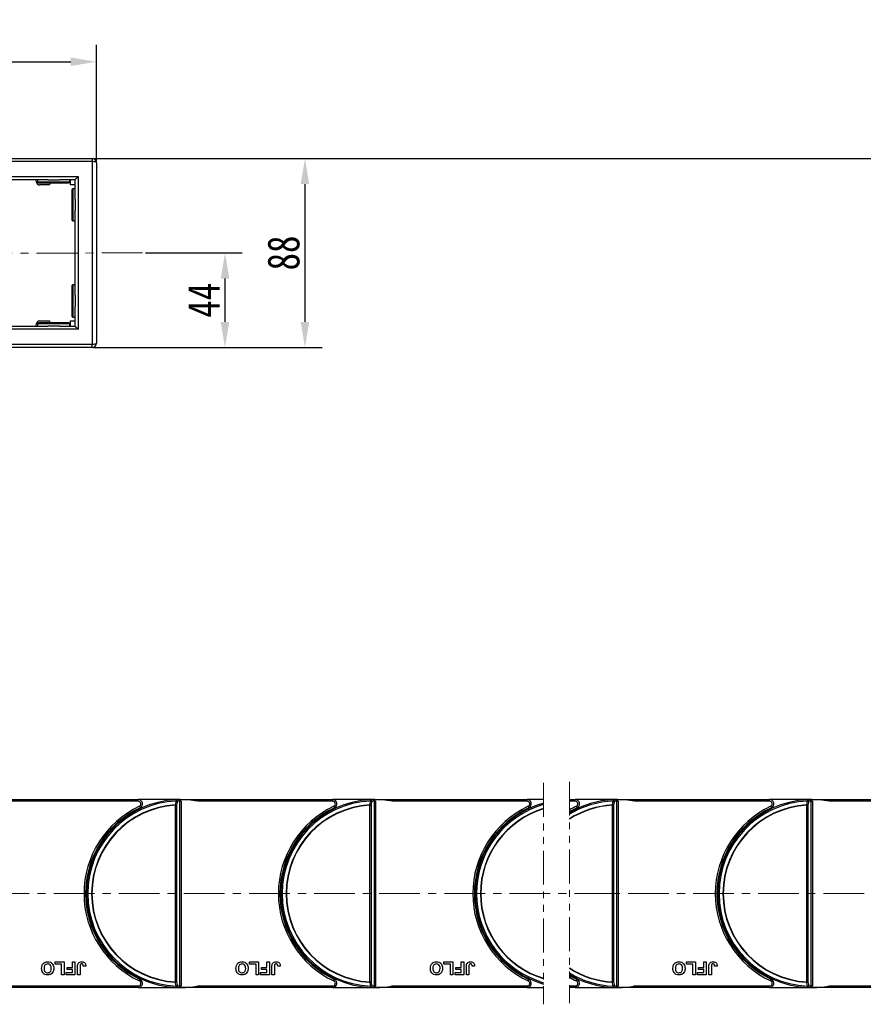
# Model space of a CAD drawing. Header units: millimetres. Extents: x -1190 to 891, y -97 to 1361.
# Tile 23 of 51: x -10 to 385, y 498 to 959. Entities that reach past the tile are written whole.
import ezdxf

# ---------------------------------------------------------------- set-up
doc = ezdxf.new("R2010")
doc.units = ezdxf.units.MM
doc.linetypes.add('CENTERX2', pattern=[20.32, 12.7, -2.54, 2.54, -2.54])
doc.linetypes.add('PHANTOM2', pattern=[31.75, 15.875, -3.175, 3.175, -3.175, 3.175, -3.175])
doc.styles.get("Standard").update_dxf_attribs({"font": '仿宋_GB2312.ttf', "width": 0.8})
doc.dimstyles.new('ISO-60.1', dxfattribs={"dimtxt": 15, "dimasz": 12, "dimexe": 8, "dimexo": 0.625, "dimgap": 2.5, "dimtad": 1, "dimdsep": 46, "dimtxsty": 'Standard', "dimcen": 2.5, "dimadec": 0, "dimazin": 0, "dimtfac": 1, "dimtmove": 0, "dimatfit": 3, "dimfxl": 0, "dimarcsym": 0})

# ---------------------------------------------------------------- blocks, each defined once
blk = doc.blocks.new('*D3409')
at = {"color": 0, "lineweight": -2}
for p, q in [((-97.18, 894.17), (-97.18, 947.13)), ((25.84, 892.48), (25.84, 947.13)), ((-85.18, 939.13), (13.84, 939.13))]:
    blk.add_line(p, q, dxfattribs=at)
at = {"color": 0, "lineweight": 9}
for points in [[(-85.18, 941.13), (-85.18, 937.13), (-97.18, 939.13)], [(13.84, 941.13), (13.84, 937.13), (25.84, 939.13)]]:
    blk.add_solid(points, dxfattribs=at)
at = {"layer": 'Defpoints', "color": 0, "lineweight": 9}
for p in [(25.84, 939.13), (-97.18, 893.54), (25.84, 891.85)]:
    blk.add_point(p, dxfattribs=at)
at = {"color": 0, "lineweight": 9, "insert": (-35.67, 949.13), "char_height": 15, "attachment_point": 5}
blk.add_mtext('125', dxfattribs=at)
blk = doc.blocks.new('*D3411')
at = {"color": 0, "lineweight": -2}
for p, q in [((24.47, 893.85), (131.5, 893.85)), ((123.5, 881.85), (123.5, 817.32)), ((24.47, 805.32), (131.5, 805.32))]:
    blk.add_line(p, q, dxfattribs=at)
at = {"color": 0, "lineweight": 9}
for points in [[(121.5, 881.85), (125.5, 881.85), (123.5, 893.85)], [(121.5, 817.32), (125.5, 817.32), (123.5, 805.32)]]:
    blk.add_solid(points, dxfattribs=at)
at = {"layer": 'Defpoints', "color": 0, "lineweight": 9}
for p in [(23.84, 893.85), (23.84, 805.32), (123.5, 805.32)]:
    blk.add_point(p, dxfattribs=at)
at = {"color": 0, "lineweight": 9, "insert": (113.5, 849.59), "char_height": 15, "attachment_point": 5, "rotation": 90}
blk.add_mtext('88', dxfattribs=at)
blk = doc.blocks.new('*D3412')
at = {"color": 0, "lineweight": -2}
for p, q in [((48.77, 849.59), (94.06, 849.59)), ((86.06, 837.59), (86.06, 817.32)), ((48.77, 805.32), (94.06, 805.32))]:
    blk.add_line(p, q, dxfattribs=at)
at = {"color": 0, "lineweight": 9}
for points in [[(84.06, 837.59), (88.06, 837.59), (86.06, 849.59)], [(84.06, 817.32), (88.06, 817.32), (86.06, 805.32)]]:
    blk.add_solid(points, dxfattribs=at)
at = {"layer": 'Defpoints', "color": 0, "lineweight": 9}
for p in [(48.14, 849.59), (48.14, 805.32), (86.06, 805.32)]:
    blk.add_point(p, dxfattribs=at)
at = {"color": 0, "lineweight": 9, "insert": (76.06, 827.46), "char_height": 15, "attachment_point": 5, "rotation": 90}
blk.add_mtext('44', dxfattribs=at)
blk = doc.blocks.new('*D3416')
at = {"color": 0, "lineweight": -2}
for p, q in [((75.27, 893.85), (769.13, 893.85)), ((761.13, 881.85), (761.13, 517.35)), ((670.88, 505.35), (769.13, 505.35))]:
    blk.add_line(p, q, dxfattribs=at)
at = {"color": 0, "lineweight": 9}
for points in [[(759.13, 881.85), (763.13, 881.85), (761.13, 893.85)], [(759.13, 517.35), (763.13, 517.35), (761.13, 505.35)]]:
    blk.add_solid(points, dxfattribs=at)
at = {"layer": 'Defpoints', "color": 0, "lineweight": 9}
for p in [(74.65, 893.85), (670.26, 505.35), (761.13, 505.35)]:
    blk.add_point(p, dxfattribs=at)
at = {"color": 0, "lineweight": 9, "insert": (751.13, 699.6), "char_height": 15, "attachment_point": 5, "rotation": 90}
blk.add_mtext('2R+88', dxfattribs=at)

msp = doc.modelspace()

# ---------------------------------------------------------------- linework, layer by layer
at = {"color": 7, "linetype": 'Continuous', "lineweight": 25}
for p, q in [((-53.534, 893.876), (23.845, 893.876)), ((23.845, 892.376), (-53.534, 892.376)), ((23.845, 893.876), (23.845, 892.376)), ((23.845, 892.376), (23.845, 806.848)), ((25.845, 891.876), (25.845, 807.348)), ((-45.655, 885.376), (17.345, 885.376)), ((17.345, 885.376), (17.345, 813.848)), ((3.152, 883.876), (-26.462, 883.876)), ((-2.187, 882.715), (-2.392, 883.876)), ((-1.655, 883.876), (-1.655, 882.876)), ((-1.155, 882.376), (9.287, 882.376)), ((3.945, 881.476), (-0.71, 881.476)), ((3.152, 883.876), (8.538, 883.876)), ((3.945, 882.376), (3.945, 881.476)), ((15.845, 883.876), (8.538, 883.876)), ((9.287, 882.376), (12.845, 882.376)), ((13.345, 882.876), (13.345, 883.876)), ((13.745, 881.476), (13.745, 883.876)), ((15.845, 881.476), (13.745, 881.476)), ((15.845, 874.804), (15.845, 883.876)), ((14.345, 879.112), (14.345, 865.112)), ((15.845, 879.612), (14.845, 879.612)), ((15.845, 874.804), (15.845, 869.419)), ((15.845, 829.804), (15.845, 869.419)), ((14.845, 864.612), (15.845, 864.612)), ((15.845, 834.612), (14.845, 834.612)), ((14.345, 834.112), (14.345, 820.112)), ((15.845, 829.804), (15.845, 824.419)), ((15.845, 815.348), (15.845, 824.419)), ((-2.392, 815.348), (-2.187, 816.508)), ((-1.655, 816.348), (-1.655, 815.348)), ((12.845, 816.848), (-1.155, 816.848)), ((-0.71, 817.748), (3.945, 817.748)), ((3.945, 817.748), (3.945, 816.848)), ((13.345, 815.348), (13.345, 816.348)), ((13.745, 815.348), (13.745, 817.748)), ((13.745, 817.748), (15.845, 817.748)), ((14.845, 819.612), (15.845, 819.612)), ((17.345, 813.848), (-45.655, 813.848)), ((-26.462, 815.348), (3.152, 815.348)), ((8.538, 815.348), (3.152, 815.348)), ((8.538, 815.348), (15.845, 815.348)), ((-53.534, 806.848), (23.845, 806.848)), ((23.845, 805.348), (-53.534, 805.348)), ((23.845, 805.348), (23.845, 806.848)), ((-25.486, 593.612), (45.481, 593.612)), ((45.481, 592.862), (-17.707, 592.862)), ((45.481, 592.862), (45.481, 593.612)), ((65.204, 593.612), (45.481, 593.612)), ((62.893, 508.25), (62.893, 590.973)), ((62.893, 590.973), (63.423, 590.973)), ((63.423, 590.973), (63.423, 508.25)), ((65.355, 593.019), (64.754, 593.468)), ((64.984, 506.368), (64.984, 592.855)), ((65.204, 593.612), (65.514, 593.612)), ((65.359, 592.862), (65.514, 592.862)), ((65.514, 593.612), (136.481, 593.612)), ((65.514, 593.612), (65.514, 593.611)), ((65.514, 592.862), (65.514, 506.362)), ((136.481, 592.862), (73.293, 592.862)), ((136.481, 592.862), (136.481, 593.612)), ((156.204, 593.612), (136.481, 593.612)), ((153.893, 508.25), (153.893, 590.973)), ((153.893, 590.973), (154.423, 590.973)), ((154.423, 590.973), (154.423, 508.25)), ((156.355, 593.019), (155.754, 593.468)), ((155.984, 506.368), (155.984, 592.855)), ((156.204, 593.612), (156.514, 593.612)), ((156.359, 592.862), (156.514, 592.862)), ((156.514, 593.612), (227.481, 593.612)), ((156.514, 593.612), (156.514, 593.611)), ((156.514, 592.862), (156.514, 506.362)), ((227.481, 592.862), (164.293, 592.862)), ((227.481, 592.862), (227.481, 593.612)), ((235.239, 593.612), (227.481, 593.612)), ((247.285, 593.612), (250.018, 593.612)), ((250.018, 592.862), (247.285, 592.862)), ((250.018, 592.862), (250.018, 593.612)), ((269.74, 593.612), (250.018, 593.612)), ((267.43, 508.25), (267.43, 590.973)), ((267.43, 590.973), (267.96, 590.973)), ((267.96, 590.973), (267.96, 508.25)), ((269.892, 593.019), (269.29, 593.468)), ((269.521, 506.368), (269.521, 592.855)), ((269.74, 593.612), (270.051, 593.612)), ((269.896, 592.862), (270.051, 592.862)), ((270.051, 593.612), (341.018, 593.612)), ((270.051, 593.612), (270.051, 593.611)), ((270.051, 592.862), (270.051, 506.362)), ((341.018, 592.862), (277.83, 592.862)), ((341.018, 592.862), (341.018, 593.612)), ((360.74, 593.612), (341.018, 593.612)), ((358.43, 508.25), (358.43, 590.973)), ((358.43, 590.973), (358.96, 590.973)), ((358.96, 590.973), (358.96, 508.25)), ((360.892, 593.019), (360.29, 593.468)), ((360.521, 506.368), (360.521, 592.855)), ((360.74, 593.612), (361.051, 593.612)), ((360.896, 592.862), (361.051, 592.862)), ((361.051, 593.612), (432.018, 593.612)), ((361.051, 593.612), (361.051, 593.611)), ((361.051, 592.862), (361.051, 506.362)), ((432.018, 592.862), (368.83, 592.862)), ((21.813, 556.912), (21.408, 556.912)), ((112.813, 556.912), (112.408, 556.912)), ((203.813, 556.912), (203.408, 556.912)), ((317.35, 556.912), (316.944, 556.912)), ((21.408, 542.312), (21.813, 542.312)), ((112.408, 542.312), (112.813, 542.312)), ((203.408, 542.312), (203.813, 542.312)), ((316.944, 542.312), (317.35, 542.312)), ((6.51, 516.612), (6.51, 517.612)), ((6.51, 517.612), (10.741, 517.612)), ((9.587, 516.612), (6.51, 516.612)), ((9.587, 511.612), (9.587, 516.612)), ((10.741, 517.612), (10.741, 511.612)), ((14.664, 515.073), (14.664, 517.612)), ((14.664, 517.612), (15.818, 517.612)), ((15.818, 517.612), (15.818, 511.612)), ((97.51, 516.612), (97.51, 517.612)), ((97.51, 517.612), (101.741, 517.612)), ((100.587, 516.612), (97.51, 516.612)), ((100.587, 511.612), (100.587, 516.612)), ((101.741, 517.612), (101.741, 511.612)), ((105.664, 517.612), (106.818, 517.612)), ((105.664, 515.073), (105.664, 517.612)), ((106.818, 517.612), (106.818, 511.612)), ((188.51, 516.612), (188.51, 517.612)), ((188.51, 517.612), (192.741, 517.612)), ((191.587, 516.612), (188.51, 516.612)), ((191.587, 511.612), (191.587, 516.612)), ((192.741, 517.612), (192.741, 511.612)), ((196.664, 515.073), (196.664, 517.612)), ((196.664, 517.612), (197.818, 517.612)), ((197.818, 517.612), (197.818, 511.612)), ((302.047, 516.612), (302.047, 517.612)), ((302.047, 517.612), (306.278, 517.612)), ((305.124, 516.612), (302.047, 516.612)), ((305.124, 511.612), (305.124, 516.612)), ((306.278, 517.612), (306.278, 511.612)), ((310.201, 515.073), (310.201, 517.612)), ((310.201, 517.612), (311.355, 517.612)), ((311.355, 517.612), (311.355, 511.612)), ((11.741, 511.612), (11.741, 512.612)), ((11.741, 512.612), (14.664, 512.612)), ((12.126, 514.073), (12.126, 515.073)), ((12.126, 515.073), (14.664, 515.073)), ((14.664, 514.073), (12.126, 514.073)), ((14.664, 512.612), (14.664, 514.073)), ((17.049, 511.612), (17.049, 515.394)), ((18.203, 515.495), (18.203, 511.612)), ((20.895, 515.689), (19.741, 515.612)), ((102.741, 511.612), (102.741, 512.612)), ((102.741, 512.612), (105.664, 512.612)), ((103.126, 514.073), (103.126, 515.073)), ((103.126, 515.073), (105.664, 515.073)), ((105.664, 514.073), (103.126, 514.073)), ((105.664, 512.612), (105.664, 514.073)), ((108.049, 511.612), (108.049, 515.394)), ((109.203, 515.495), (109.203, 511.612)), ((111.895, 515.689), (110.741, 515.612)), ((193.741, 511.612), (193.741, 512.612)), ((193.741, 512.612), (196.664, 512.612)), ((194.126, 514.073), (194.126, 515.073)), ((194.126, 515.073), (196.664, 515.073)), ((196.664, 514.073), (194.126, 514.073)), ((196.664, 512.612), (196.664, 514.073)), ((199.049, 511.612), (199.049, 515.394)), ((200.203, 515.495), (200.203, 511.612)), ((202.895, 515.689), (201.741, 515.612)), ((307.278, 512.612), (310.201, 512.612)), ((307.278, 511.612), (307.278, 512.612)), ((307.663, 515.073), (310.201, 515.073)), ((307.663, 514.073), (307.663, 515.073)), ((310.201, 514.073), (307.663, 514.073)), ((310.201, 512.612), (310.201, 514.073)), ((312.586, 511.612), (312.586, 515.394)), ((313.739, 515.495), (313.739, 511.612)), ((316.432, 515.689), (315.278, 515.612)), ((10.741, 511.612), (9.587, 511.612)), ((15.818, 511.612), (11.741, 511.612)), ((18.203, 511.612), (17.049, 511.612)), ((63.423, 508.25), (62.893, 508.25)), ((101.741, 511.612), (100.587, 511.612)), ((106.818, 511.612), (102.741, 511.612)), ((109.203, 511.612), (108.049, 511.612)), ((154.423, 508.25), (153.893, 508.25)), ((192.741, 511.612), (191.587, 511.612)), ((197.818, 511.612), (193.741, 511.612)), ((200.203, 511.612), (199.049, 511.612)), ((267.96, 508.25), (267.43, 508.25)), ((306.278, 511.612), (305.124, 511.612)), ((311.355, 511.612), (307.278, 511.612)), ((313.739, 511.612), (312.586, 511.612)), ((358.96, 508.25), (358.43, 508.25)), ((45.481, 505.612), (-25.486, 505.612)), ((-17.707, 506.362), (45.481, 506.362)), ((45.481, 506.362), (45.481, 505.612)), ((45.481, 505.612), (65.204, 505.612)), ((65.514, 505.612), (65.204, 505.612)), ((65.359, 506.362), (65.514, 506.362)), ((65.514, 505.613), (65.514, 505.612)), ((136.481, 505.612), (65.514, 505.612)), ((73.293, 506.362), (136.481, 506.362)), ((136.481, 506.362), (136.481, 505.612)), ((136.481, 505.612), (156.204, 505.612)), ((156.514, 505.612), (156.204, 505.612)), ((156.359, 506.362), (156.514, 506.362)), ((156.514, 505.613), (156.514, 505.612)), ((227.481, 505.612), (156.514, 505.612)), ((164.293, 506.362), (227.481, 506.362)), ((227.481, 506.362), (227.481, 505.612)), ((227.481, 505.612), (235.238, 505.612)), ((247.283, 506.362), (250.018, 506.362)), ((250.018, 505.612), (247.283, 505.612)), ((250.018, 506.362), (250.018, 505.612)), ((250.018, 505.612), (269.74, 505.612)), ((270.051, 505.612), (269.74, 505.612)), ((269.896, 506.362), (270.051, 506.362)), ((270.051, 505.613), (270.051, 505.612)), ((341.018, 505.612), (270.051, 505.612)), ((277.83, 506.362), (341.018, 506.362)), ((341.018, 506.362), (341.018, 505.612)), ((341.018, 505.612), (360.74, 505.612)), ((361.051, 505.612), (360.74, 505.612)), ((360.896, 506.362), (361.051, 506.362)), ((361.051, 505.613), (361.051, 505.612)), ((432.018, 505.612), (361.051, 505.612)), ((368.83, 506.362), (432.018, 506.362))]:
    msp.add_line(p, q, dxfattribs=at)
at = {"color": 8, "linetype": 'Continuous', "lineweight": 25}
for p, q in [((-1.655, 882.876), (9.533, 882.876)), ((9.533, 882.876), (13.345, 882.876)), ((14.845, 879.612), (14.845, 864.612)), ((14.845, 834.612), (14.845, 819.612)), ((13.345, 816.348), (-1.655, 816.348))]:
    msp.add_line(p, q, dxfattribs=at)
at = {"color": 1, "linetype": 'CENTERX2', "lineweight": 13, "ltscale": 1.5}
for p, q in [((47.415, 849.612), (-281.994, 849.252)), ((-207.486, 549.612), (268.997, 549.612)), ((690.035, 549.612), (256.049, 549.612))]:
    msp.add_line(p, q, dxfattribs=at)
at = {"color": 3, "linetype": 'PHANTOM2', "lineweight": 9}
for p, q in [((235.239, 601.449), (235.238, 497.775)), ((247.285, 602.011), (247.283, 498.337))]:
    msp.add_line(p, q, dxfattribs=at)
at = {"color": 7, "linetype": 'Continuous', "lineweight": 25, "flags": 128}
for points in [[(17.345, 885.376), (17.052, 885.083), (16.771, 884.802), (16.512, 884.542), (16.284, 884.315), (16.098, 884.128), (15.959, 883.99), (15.874, 883.905), (15.845, 883.876)], [(15.845, 815.348), (15.874, 815.319), (15.959, 815.234), (16.098, 815.095), (16.284, 814.908), (16.512, 814.681), (16.771, 814.422), (17.052, 814.14), (17.345, 813.848)], [(46.013, 590.48), (46.075, 590.348), (46.135, 590.22), (46.19, 590.103), (46.238, 590), (46.278, 589.916), (46.307, 589.853), (46.325, 589.814), (46.332, 589.801)], [(62.885, 591.12), (62.886, 591.102), (62.887, 591.083), (62.888, 591.065), (62.889, 591.047), (62.89, 591.028), (62.891, 591.01), (62.892, 590.991), (62.893, 590.973)], [(63.224, 593.567), (63.224, 593.556), (63.226, 593.523), (63.228, 593.47), (63.232, 593.397), (63.236, 593.308), (63.24, 593.204), (63.246, 593.088), (63.251, 592.965)], [(137.013, 590.48), (137.075, 590.348), (137.135, 590.22), (137.19, 590.103), (137.238, 590), (137.278, 589.916), (137.307, 589.853), (137.325, 589.814), (137.332, 589.801)], [(153.885, 591.12), (153.886, 591.102), (153.887, 591.083), (153.888, 591.065), (153.889, 591.047), (153.89, 591.028), (153.891, 591.01), (153.892, 590.991), (153.893, 590.973)], [(154.224, 593.567), (154.224, 593.556), (154.226, 593.523), (154.228, 593.47), (154.232, 593.397), (154.236, 593.308), (154.24, 593.204), (154.246, 593.088), (154.251, 592.965)], [(228.013, 590.48), (228.075, 590.348), (228.135, 590.22), (228.19, 590.103), (228.238, 590), (228.278, 589.916), (228.307, 589.853), (228.325, 589.814), (228.332, 589.801)], [(250.549, 590.48), (250.612, 590.348), (250.671, 590.22), (250.727, 590.103), (250.775, 590), (250.815, 589.916), (250.844, 589.853), (250.862, 589.814), (250.868, 589.801)], [(267.421, 591.12), (267.422, 591.102), (267.423, 591.083), (267.424, 591.065), (267.425, 591.047), (267.426, 591.028), (267.428, 591.01), (267.429, 590.991), (267.43, 590.973)], [(267.761, 593.567), (267.761, 593.556), (267.763, 593.523), (267.765, 593.47), (267.768, 593.397), (267.772, 593.308), (267.777, 593.204), (267.782, 593.088), (267.788, 592.965)], [(341.549, 590.48), (341.612, 590.348), (341.671, 590.22), (341.727, 590.103), (341.775, 590), (341.815, 589.916), (341.844, 589.853), (341.862, 589.814), (341.868, 589.801)], [(358.761, 593.567), (358.761, 593.556), (358.763, 593.523), (358.765, 593.47), (358.768, 593.397), (358.772, 593.308), (358.777, 593.204), (358.782, 593.088), (358.788, 592.965)], [(46.013, 508.743), (46.075, 508.876), (46.135, 509.003), (46.19, 509.12), (46.238, 509.223), (46.278, 509.308), (46.307, 509.37), (46.325, 509.409), (46.332, 509.422)], [(62.893, 508.25), (62.892, 508.232), (62.891, 508.213), (62.89, 508.195), (62.889, 508.177), (62.888, 508.158), (62.887, 508.14), (62.886, 508.122), (62.885, 508.104)], [(137.013, 508.743), (137.075, 508.876), (137.135, 509.003), (137.19, 509.12), (137.238, 509.223), (137.278, 509.308), (137.307, 509.37), (137.325, 509.409), (137.332, 509.422)], [(153.893, 508.25), (153.892, 508.232), (153.891, 508.213), (153.89, 508.195), (153.889, 508.177), (153.888, 508.158), (153.887, 508.14), (153.886, 508.122), (153.885, 508.104)], [(228.013, 508.743), (228.075, 508.876), (228.135, 509.003), (228.19, 509.12), (228.238, 509.223), (228.278, 509.308), (228.307, 509.37), (228.325, 509.409), (228.332, 509.422)], [(250.549, 508.743), (250.612, 508.876), (250.671, 509.003), (250.727, 509.12), (250.775, 509.223), (250.815, 509.308), (250.844, 509.37), (250.862, 509.409), (250.868, 509.422)], [(267.43, 508.25), (267.429, 508.232), (267.428, 508.213), (267.426, 508.195), (267.425, 508.177), (267.424, 508.158), (267.423, 508.14), (267.422, 508.122), (267.421, 508.104)], [(341.549, 508.743), (341.612, 508.876), (341.671, 509.003), (341.727, 509.12), (341.775, 509.223), (341.815, 509.308), (341.844, 509.37), (341.862, 509.409), (341.868, 509.422)], [(63.251, 506.259), (63.246, 506.135), (63.24, 506.02), (63.236, 505.916), (63.232, 505.826), (63.228, 505.753), (63.226, 505.7), (63.224, 505.667), (63.224, 505.656)], [(154.251, 506.259), (154.246, 506.135), (154.24, 506.02), (154.236, 505.916), (154.232, 505.826), (154.228, 505.753), (154.226, 505.7), (154.224, 505.667), (154.224, 505.656)], [(267.788, 506.259), (267.782, 506.135), (267.777, 506.02), (267.772, 505.916), (267.768, 505.826), (267.765, 505.753), (267.763, 505.7), (267.761, 505.667), (267.761, 505.656)], [(358.788, 506.259), (358.782, 506.135), (358.777, 506.02), (358.772, 505.916), (358.768, 505.826), (358.765, 505.753), (358.763, 505.7), (358.761, 505.667), (358.761, 505.656)]]:
    msp.add_lwpolyline(points, dxfattribs=at)
at = {"color": 7, "linetype": 'Continuous', "lineweight": 25}
for centre, radius, start, end in [((23.845, 891.876), 2, 0, 90), ((-0.71, 882.976), 1.5, 190, 270), ((-1.155, 882.876), 0.5, 180, 270), ((12.845, 882.876), 0.5, 270, 0), ((14.845, 879.112), 0.5, 90, 180), ((14.845, 865.112), 0.5, 180, 270), ((14.845, 834.112), 0.5, 90, 180), ((-0.71, 816.248), 1.5, 90, 170), ((-1.155, 816.348), 0.5, 90, 180), ((12.845, 816.348), 0.5, 0, 90), ((14.845, 820.112), 0.5, 180, 270), ((23.845, 807.348), 2, 270, 0), ((65.204, 549.612), 45.15, 115.15349, 244.84651), ((65.204, 549.612), 44, 92.57859, 267.42141), ((65.204, 549.612), 43.397, 92.57859, 267.42141), ((65.204, 549.612), 41.573, 93.19752, 266.80248), ((65.204, 549.612), 41.426, 93.19752, 266.80248), ((45.481, 591.612), 2, 295.15349, 90), ((45.481, 591.612), 1.25, 295.15349, 90), ((62.342, 588.068), 3.1, 69.57943, 79.9114), ((65.204, 549.612), 44, 91.40525, 92.57859), ((63.116, 592.899), 0.677, 353.16625, 80.78329), ((62.708, 589.925), 3.088, 69.52546, 79.868), ((65.734, 549.612), 43.25, 90.99361, 92.57859), ((65.204, 549.612), 44, 79.40598, 91.40525), ((64.105, 592.875), 0.88, 358.72506, 42.44683), ((61.819, 592.863), 3.54, 359.98441, 2.52712), ((156.204, 549.612), 45.15, 115.15349, 244.84651), ((156.204, 549.612), 44, 92.57859, 267.42141), ((156.204, 549.612), 43.397, 92.57859, 267.42141), ((156.204, 549.612), 41.573, 93.19752, 266.80248), ((156.204, 549.612), 41.426, 93.19752, 266.80248), ((136.481, 591.612), 2, 295.15349, 90), ((136.481, 591.612), 1.25, 295.15349, 90), ((153.342, 588.069), 3.099, 69.57796, 79.91288), ((156.204, 549.612), 44, 91.40525, 92.57859), ((154.115, 592.898), 0.677, 353.16756, 80.78199), ((153.708, 589.924), 3.089, 69.5275, 79.86596), ((156.734, 549.612), 43.25, 90.99361, 92.57859), ((156.204, 549.612), 44, 79.40598, 91.40525), ((155.105, 592.875), 0.88, 358.72417, 42.44528), ((152.782, 592.862), 3.577, 359.99234, 2.50831), ((247.204, 549.612), 45.15, 115.15349, 244.84651), ((247.204, 549.612), 44, 105.77863, 254.21961), ((247.204, 549.612), 43.397, 106.0037, 253.99454), ((227.481, 591.612), 2, 295.15349, 90), ((227.481, 591.612), 1.25, 295.15349, 90), ((269.74, 549.612), 44, 92.57859, 120.68742), ((269.74, 549.612), 43.397, 92.57859, 121.161), ((269.74, 549.612), 41.573, 93.19752, 122.69396), ((269.74, 549.612), 41.426, 93.19752, 122.82463), ((269.74, 549.612), 45.15, 115.15349, 119.82514), ((250.018, 591.612), 2, 295.15349, 90), ((250.018, 591.612), 1.25, 295.15349, 90), ((266.878, 588.067), 3.101, 69.58202, 79.90882), ((269.74, 549.612), 44, 91.40525, 92.57859), ((267.652, 592.899), 0.677, 353.16632, 80.78032), ((267.245, 589.925), 3.088, 69.52419, 79.86764), ((270.271, 549.612), 43.25, 90.99361, 92.57859), ((269.74, 549.612), 44, 79.40598, 91.40525), ((268.641, 592.875), 0.88, 358.7258, 42.43878), ((266.244, 592.86), 3.651, 0.0288, 2.49359), ((360.74, 549.612), 45.15, 115.15349, 244.84651), ((360.74, 549.612), 44, 92.57859, 267.42141), ((360.74, 549.612), 43.397, 92.57859, 267.42141), ((360.74, 549.612), 41.573, 93.19752, 266.80248), ((360.74, 549.612), 41.426, 93.19752, 266.80248), ((341.018, 591.612), 2, 295.15349, 90), ((341.018, 591.612), 1.25, 295.15349, 90), ((336.411, 589.813), 22.049, 3.01447, 3.39671), ((357.879, 588.068), 3.1, 69.58048, 79.91357), ((360.74, 549.612), 44, 91.40525, 92.57859), ((358.652, 592.898), 0.677, 353.1688, 80.78365), ((358.245, 589.925), 3.088, 69.52588, 79.8692), ((361.271, 549.612), 43.25, 90.99361, 92.57859), ((360.74, 549.612), 44, 79.40598, 91.40525), ((359.642, 592.875), 0.879, 358.72005, 42.45429), ((357.394, 592.864), 3.502, 359.95442, 2.52449), ((65.204, 549.612), 44.4, 115.15349, 244.84651), ((156.204, 549.612), 44.4, 115.15349, 244.84651), ((247.204, 549.612), 44.4, 115.15349, 244.84651), ((247.204, 549.612), 41.573, 106.72618, 253.27206), ((247.204, 549.612), 41.426, 106.78732, 253.21091), ((269.74, 549.612), 44.4, 115.15349, 120.38157), ((360.74, 549.612), 44.4, 115.15349, 244.84651), ((269.74, 549.612), 41.426, 237.1736, 266.80248), ((269.74, 549.612), 41.573, 237.30428, 266.80248), ((269.74, 549.612), 43.397, 238.83723, 267.42141), ((45.481, 507.612), 2, 270, 64.84651), ((45.481, 507.612), 1.25, 270, 64.84651), ((62.342, 511.155), 3.1, 280.0886, 290.42057), ((136.481, 507.612), 2, 270, 64.84651), ((136.481, 507.612), 1.25, 270, 64.84651), ((153.342, 511.154), 3.099, 280.08712, 290.42204), ((227.481, 507.612), 2, 270, 64.84651), ((227.481, 507.612), 1.25, 270, 64.84651), ((269.74, 549.612), 44, 239.31082, 267.42141), ((269.74, 549.612), 44.4, 239.61667, 244.84651), ((269.74, 549.612), 45.15, 240.17309, 244.84651), ((250.018, 507.612), 2, 270, 64.84651), ((250.018, 507.612), 1.25, 270, 64.84651), ((266.878, 511.157), 3.101, 280.09118, 290.41798), ((341.018, 507.612), 2, 270, 64.84651), ((341.018, 507.612), 1.25, 270, 64.84651), ((340.234, 509.196), 18.22, 356.56313, 357.0257), ((357.879, 511.155), 3.1, 280.08643, 290.41952), ((63.116, 506.325), 0.677, 279.21527, 6.83518), ((65.204, 549.612), 44, 267.42141, 268.59475), ((62.708, 509.299), 3.088, 280.132, 290.47454), ((65.734, 549.612), 43.25, 267.42141, 269.00639), ((65.204, 549.612), 44, 268.59475, 280.59402), ((64.104, 506.349), 0.88, 317.55644, 1.2735), ((61.823, 506.361), 3.536, 357.47171, 0.01677), ((154.116, 506.325), 0.677, 279.21658, 6.83388), ((156.204, 549.612), 44, 267.42141, 268.59475), ((153.708, 509.3), 3.089, 280.13404, 290.4725), ((156.734, 549.612), 43.25, 267.42141, 269.00639), ((156.204, 549.612), 44, 268.59475, 280.59402), ((155.104, 506.349), 0.88, 317.55799, 1.27438), ((152.785, 506.361), 3.574, 357.49052, 0.00883), ((267.652, 506.325), 0.677, 279.21968, 6.83368), ((269.74, 549.612), 44, 267.42141, 268.59475), ((267.245, 509.298), 3.088, 280.13236, 290.47581), ((270.271, 549.612), 43.25, 267.42141, 269.00639), ((269.74, 549.612), 44, 268.59475, 280.59402), ((268.641, 506.349), 0.88, 317.56575, 1.27151), ((266.244, 506.364), 3.651, 357.50641, 359.9712), ((358.652, 506.325), 0.677, 279.21635, 6.8312), ((360.74, 549.612), 44, 267.42141, 268.59475), ((358.245, 509.298), 3.088, 280.1308, 290.47412), ((361.271, 549.612), 43.25, 267.42141, 269.00639), ((360.74, 549.612), 44, 268.59475, 280.59402), ((359.641, 506.349), 0.879, 317.55024, 1.27726), ((357.394, 506.359), 3.502, 357.47551, 0.04558)]:
    msp.add_arc(centre, radius, start, end, dxfattribs=at)
for centre, start_param, end_param in [((23.845, 891.876), 0, 1.5707963), ((23.845, 807.348), 4.712389, 6.2831853)]:
    msp.add_ellipse(centre, major_axis=(2, 0), ratio=0.25, start_param=start_param, end_param=end_param, dxfattribs=at)
for points, knots in [([(62.885, 591.12), (62.968, 591.541), (63.09, 592.156), (63.213, 592.771), (63.251, 592.965)], [0, 0, 0, 0, 0.6855349, 1, 1, 1, 1]), ([(63.788, 592.818), (63.75, 592.625), (63.628, 592.01), (63.507, 591.395), (63.423, 590.973)], [0, 0, 0, 0, 0.3144765, 1, 1, 1, 1]), ([(64.754, 593.468), (64.621, 593.518), (64.417, 593.595), (64.2, 593.598), (64.124, 593.598)], [0, 0, 0, 0, 0.64984434, 1, 1, 1, 1]), ([(65.359, 592.862), (65.301, 592.861), (65.161, 592.861), (65.049, 592.857), (64.984, 592.855)], [0, 0, 0, 0, 0.4157122, 1, 1, 1, 1]), ([(65.514, 592.862), (65.513, 592.863), (65.46, 592.916), (65.407, 592.968), (65.355, 593.019)], [0, 0, 0, 0, 0.024536, 1, 1, 1, 1]), ([(153.885, 591.12), (153.968, 591.541), (154.09, 592.156), (154.213, 592.771), (154.251, 592.965)], [0, 0, 0, 0, 0.68553685, 1, 1, 1, 1]), ([(154.788, 592.818), (154.75, 592.625), (154.628, 592.01), (154.507, 591.395), (154.423, 590.973)], [0, 0, 0, 0, 0.314476, 1, 1, 1, 1]), ([(155.754, 593.468), (155.621, 593.518), (155.417, 593.595), (155.2, 593.598), (155.124, 593.598)], [0, 0, 0, 0, 0.6498294, 1, 1, 1, 1]), ([(156.359, 592.862), (156.301, 592.861), (156.161, 592.861), (156.049, 592.857), (155.984, 592.855)], [0, 0, 0, 0, 0.4157122, 1, 1, 1, 1]), ([(156.514, 592.862), (156.513, 592.863), (156.46, 592.916), (156.407, 592.968), (156.355, 593.019)], [0, 0, 0, 0, 0.0245372, 1, 1, 1, 1]), ([(267.421, 591.12), (267.505, 591.541), (267.627, 592.156), (267.749, 592.771), (267.788, 592.965)], [0, 0, 0, 0, 0.68553388, 1, 1, 1, 1]), ([(268.325, 592.818), (268.286, 592.625), (268.165, 592.01), (268.043, 591.395), (267.96, 590.973)], [0, 0, 0, 0, 0.314474, 1, 1, 1, 1]), ([(269.29, 593.468), (269.158, 593.518), (268.954, 593.595), (268.737, 593.598), (268.661, 593.598)], [0, 0, 0, 0, 0.6497995, 1, 1, 1, 1]), ([(269.896, 592.862), (269.837, 592.861), (269.697, 592.861), (269.586, 592.857), (269.521, 592.855)], [0, 0, 0, 0, 0.4157505, 1, 1, 1, 1]), ([(270.051, 592.862), (270.05, 592.863), (269.997, 592.916), (269.944, 592.968), (269.892, 593.019)], [0, 0, 0, 0, 0.02453486, 1, 1, 1, 1]), ([(358.421, 591.12), (358.505, 591.541), (358.627, 592.156), (358.749, 592.771), (358.788, 592.965)], [0, 0, 0, 0, 0.68553983, 1, 1, 1, 1]), ([(359.325, 592.818), (359.286, 592.625), (359.165, 592.01), (359.043, 591.395), (358.96, 590.973)], [0, 0, 0, 0, 0.31447989, 1, 1, 1, 1]), ([(360.29, 593.468), (360.158, 593.518), (359.954, 593.595), (359.737, 593.598), (359.661, 593.598)], [0, 0, 0, 0, 0.6498593, 1, 1, 1, 1]), ([(360.896, 592.862), (360.837, 592.861), (360.697, 592.861), (360.586, 592.857), (360.521, 592.855)], [0, 0, 0, 0, 0.415674, 1, 1, 1, 1]), ([(361.051, 592.862), (361.05, 592.863), (360.997, 592.916), (360.944, 592.968), (360.892, 593.019)], [0, 0, 0, 0, 0.02453486, 1, 1, 1, 1]), ([(0.203, 514.62), (0.232, 515.064), (0.291, 515.948), (0.991, 517.023), (1.997, 517.613), (2.692, 517.663), (3.04, 517.689)], [0, 0, 0, 0, 0.280559, 0.5594744, 0.7794223, 1, 1, 1, 1]), ([(3.043, 516.689), (2.758, 516.652), (2.187, 516.578), (1.44, 515.785), (1.388, 515.044), (1.357, 514.591)], [0, 0, 0, 0, 0.2799821, 0.5597541, 1, 1, 1, 1]), ([(3.04, 517.689), (3.484, 517.648), (4.37, 517.568), (5.364, 516.738), (5.838, 515.688), (5.876, 514.995), (5.895, 514.648)], [0, 0, 0, 0, 0.2799416, 0.5587153, 0.7790515, 1, 1, 1, 1]), ([(4.741, 514.608), (4.728, 514.892), (4.7, 515.458), (4.323, 516.18), (3.712, 516.622), (3.266, 516.666), (3.043, 516.689)], [0, 0, 0, 0, 0.2810103, 0.5601262, 0.7799449, 1, 1, 1, 1]), ([(17.049, 515.394), (17.05, 515.61), (17.053, 515.995), (17.141, 516.37), (17.18, 516.535)], [0, 0, 0, 0, 0.560306, 1, 1, 1, 1]), ([(17.18, 516.535), (17.274, 516.734), (17.463, 517.134), (18.123, 517.617), (18.693, 517.662), (19.042, 517.689)], [0, 0, 0, 0, 0.2801275, 0.56030834, 1, 1, 1, 1]), ([(18.967, 516.689), (18.828, 516.679), (18.619, 516.665), (18.388, 516.499), (18.199, 516.124), (18.201, 515.775), (18.203, 515.495)], [0, 0, 0, 0, 0.2494036, 0.3744378, 0.4994621, 1, 1, 1, 1]), ([(19.585, 516.358), (19.545, 516.414), (19.465, 516.526), (19.252, 516.662), (19.075, 516.678), (18.967, 516.689)], [0, 0, 0, 0, 0.2807536, 0.5609467, 1, 1, 1, 1]), ([(19.042, 517.689), (19.334, 517.667), (19.918, 517.624), (20.583, 517.079), (20.86, 516.372), (20.883, 515.917), (20.895, 515.689)], [0, 0, 0, 0, 0.28023807, 0.55842048, 0.77883564, 1, 1, 1, 1]), ([(91.203, 514.62), (91.232, 515.064), (91.291, 515.948), (91.991, 517.023), (92.997, 517.613), (93.692, 517.663), (94.04, 517.689)], [0, 0, 0, 0, 0.280559, 0.5594744, 0.7794223, 1, 1, 1, 1]), ([(94.043, 516.689), (93.758, 516.652), (93.187, 516.578), (92.44, 515.785), (92.388, 515.044), (92.357, 514.591)], [0, 0, 0, 0, 0.2799818, 0.5597535, 1, 1, 1, 1]), ([(94.04, 517.689), (94.484, 517.648), (95.37, 517.568), (96.364, 516.738), (96.838, 515.688), (96.876, 514.995), (96.895, 514.648)], [0, 0, 0, 0, 0.2799387, 0.5587152, 0.7790516, 1, 1, 1, 1]), ([(95.741, 514.608), (95.728, 514.892), (95.7, 515.458), (95.323, 516.18), (94.712, 516.622), (94.266, 516.666), (94.043, 516.689)], [0, 0, 0, 0, 0.2810114, 0.5601254, 0.7799445, 1, 1, 1, 1]), ([(108.049, 515.394), (108.05, 515.61), (108.053, 515.995), (108.141, 516.37), (108.18, 516.535)], [0, 0, 0, 0, 0.560306, 1, 1, 1, 1]), ([(108.18, 516.535), (108.274, 516.734), (108.463, 517.134), (109.123, 517.617), (109.693, 517.662), (110.042, 517.689)], [0, 0, 0, 0, 0.2801298, 0.5603097, 1, 1, 1, 1]), ([(109.967, 516.689), (109.828, 516.679), (109.619, 516.665), (109.388, 516.499), (109.199, 516.124), (109.201, 515.775), (109.203, 515.495)], [0, 0, 0, 0, 0.2493961, 0.374431, 0.4994604, 1, 1, 1, 1]), ([(110.585, 516.358), (110.545, 516.414), (110.465, 516.526), (110.252, 516.662), (110.075, 516.678), (109.967, 516.689)], [0, 0, 0, 0, 0.2807528, 0.56092794, 1, 1, 1, 1]), ([(110.042, 517.689), (110.334, 517.667), (110.918, 517.624), (111.583, 517.079), (111.86, 516.372), (111.883, 515.917), (111.895, 515.689)], [0, 0, 0, 0, 0.2802337, 0.5584203, 0.7788358, 1, 1, 1, 1]), ([(182.203, 514.62), (182.232, 515.064), (182.291, 515.948), (182.991, 517.023), (183.997, 517.613), (184.692, 517.663), (185.04, 517.689)], [0, 0, 0, 0, 0.2805582, 0.559475, 0.7794226, 1, 1, 1, 1]), ([(185.043, 516.689), (184.758, 516.652), (184.187, 516.578), (183.44, 515.785), (183.388, 515.044), (183.357, 514.591)], [0, 0, 0, 0, 0.2799825, 0.5597514, 1, 1, 1, 1]), ([(185.04, 517.689), (185.484, 517.648), (186.37, 517.568), (187.364, 516.738), (187.838, 515.688), (187.876, 514.995), (187.895, 514.648)], [0, 0, 0, 0, 0.2799387, 0.5587152, 0.7790516, 1, 1, 1, 1]), ([(186.741, 514.608), (186.728, 514.892), (186.7, 515.458), (186.323, 516.18), (185.712, 516.622), (185.266, 516.666), (185.043, 516.689)], [0, 0, 0, 0, 0.2810103, 0.5601262, 0.7799449, 1, 1, 1, 1]), ([(199.049, 515.394), (199.05, 515.61), (199.053, 515.995), (199.141, 516.37), (199.18, 516.535)], [0, 0, 0, 0, 0.56030428, 1, 1, 1, 1]), ([(199.18, 516.535), (199.274, 516.734), (199.463, 517.134), (200.123, 517.617), (200.693, 517.662), (201.042, 517.689)], [0, 0, 0, 0, 0.2801261, 0.5603106, 1, 1, 1, 1]), ([(200.967, 516.689), (200.828, 516.679), (200.619, 516.665), (200.388, 516.499), (200.199, 516.124), (200.201, 515.775), (200.203, 515.495)], [0, 0, 0, 0, 0.2493885, 0.3744241, 0.4994587, 1, 1, 1, 1]), ([(201.585, 516.358), (201.545, 516.414), (201.465, 516.526), (201.252, 516.662), (201.075, 516.678), (200.967, 516.689)], [0, 0, 0, 0, 0.2807613, 0.5609148, 1, 1, 1, 1]), ([(201.042, 517.689), (201.334, 517.667), (201.918, 517.624), (202.583, 517.079), (202.86, 516.372), (202.883, 515.917), (202.895, 515.689)], [0, 0, 0, 0, 0.2802393, 0.5584191, 0.7788352, 1, 1, 1, 1]), ([(295.739, 514.62), (295.769, 515.064), (295.828, 515.948), (296.528, 517.023), (297.534, 517.613), (298.229, 517.663), (298.577, 517.689)], [0, 0, 0, 0, 0.2805577, 0.559475, 0.7794285, 1, 1, 1, 1]), ([(298.58, 516.689), (298.294, 516.652), (297.724, 516.578), (296.976, 515.785), (296.925, 515.044), (296.893, 514.591)], [0, 0, 0, 0, 0.2799823, 0.559744, 1, 1, 1, 1]), ([(298.577, 517.689), (299.021, 517.648), (299.907, 517.568), (300.901, 516.738), (301.374, 515.688), (301.413, 514.995), (301.432, 514.648)], [0, 0, 0, 0, 0.2799449, 0.5587165, 0.7790502, 1, 1, 1, 1]), ([(300.278, 514.608), (300.264, 514.892), (300.237, 515.458), (299.859, 516.18), (299.249, 516.622), (298.803, 516.666), (298.58, 516.689)], [0, 0, 0, 0, 0.2810077, 0.5601269, 0.7799363, 1, 1, 1, 1]), ([(312.586, 515.394), (312.587, 515.61), (312.589, 515.995), (312.678, 516.37), (312.717, 516.535)], [0, 0, 0, 0, 0.5602821, 1, 1, 1, 1]), ([(312.717, 516.535), (312.811, 516.734), (312.999, 517.134), (313.66, 517.617), (314.23, 517.662), (314.578, 517.689)], [0, 0, 0, 0, 0.2801153, 0.5603102, 1, 1, 1, 1]), ([(314.504, 516.689), (314.365, 516.679), (314.156, 516.665), (313.925, 516.499), (313.736, 516.124), (313.738, 515.775), (313.739, 515.495)], [0, 0, 0, 0, 0.2493709, 0.3744102, 0.4994359, 1, 1, 1, 1]), ([(315.122, 516.358), (315.082, 516.414), (315.002, 516.526), (314.789, 516.662), (314.612, 516.678), (314.504, 516.689)], [0, 0, 0, 0, 0.2807613, 0.5609148, 1, 1, 1, 1]), ([(314.578, 517.689), (314.871, 517.667), (315.454, 517.624), (316.12, 517.079), (316.397, 516.372), (316.42, 515.917), (316.432, 515.689)], [0, 0, 0, 0, 0.2802314, 0.5584128, 0.7788339, 1, 1, 1, 1]), ([(3.057, 511.535), (2.61, 511.577), (1.718, 511.662), (0.725, 512.511), (0.259, 513.572), (0.221, 514.27), (0.203, 514.62)], [0, 0, 0, 0, 0.2798263, 0.5586395, 0.7789865, 1, 1, 1, 1]), ([(1.357, 514.591), (1.369, 514.309), (1.394, 513.746), (1.755, 513.017), (2.376, 512.591), (2.821, 512.554), (3.043, 512.535)], [0, 0, 0, 0, 0.2811006, 0.5600103, 0.7797046, 1, 1, 1, 1]), ([(3.043, 512.535), (3.328, 512.568), (3.898, 512.633), (4.66, 513.413), (4.71, 514.155), (4.741, 514.608)], [0, 0, 0, 0, 0.28026756, 0.55987496, 1, 1, 1, 1]), ([(5.627, 513.122), (5.45, 512.803), (5.133, 512.233), (4.57, 511.912), (4.322, 511.77)], [0, 0, 0, 0, 0.55995428, 1, 1, 1, 1]), ([(5.895, 514.648), (5.887, 514.355), (5.872, 513.833), (5.702, 513.339), (5.627, 513.122)], [0, 0, 0, 0, 0.56018348, 1, 1, 1, 1]), ([(19.741, 515.612), (19.735, 515.756), (19.725, 516.015), (19.628, 516.253), (19.585, 516.358)], [0, 0, 0, 0, 0.56099914, 1, 1, 1, 1]), ([(94.057, 511.535), (93.61, 511.577), (92.718, 511.662), (91.725, 512.511), (91.259, 513.572), (91.221, 514.27), (91.203, 514.62)], [0, 0, 0, 0, 0.279826, 0.5586413, 0.7789867, 1, 1, 1, 1]), ([(92.357, 514.591), (92.369, 514.309), (92.394, 513.746), (92.755, 513.017), (93.376, 512.591), (93.821, 512.554), (94.043, 512.535)], [0, 0, 0, 0, 0.28110105, 0.56001057, 0.77970475, 1, 1, 1, 1]), ([(94.043, 512.535), (94.328, 512.568), (94.898, 512.633), (95.66, 513.413), (95.71, 514.155), (95.741, 514.608)], [0, 0, 0, 0, 0.28026756, 0.55987496, 1, 1, 1, 1]), ([(96.627, 513.122), (96.45, 512.803), (96.133, 512.233), (95.57, 511.912), (95.322, 511.77)], [0, 0, 0, 0, 0.5599523, 1, 1, 1, 1]), ([(96.895, 514.648), (96.887, 514.355), (96.872, 513.833), (96.702, 513.339), (96.627, 513.122)], [0, 0, 0, 0, 0.56018161, 1, 1, 1, 1]), ([(110.741, 515.612), (110.735, 515.756), (110.725, 516.015), (110.628, 516.253), (110.585, 516.358)], [0, 0, 0, 0, 0.561, 1, 1, 1, 1]), ([(185.057, 511.535), (184.61, 511.577), (183.718, 511.662), (182.725, 512.511), (182.259, 513.572), (182.221, 514.27), (182.203, 514.62)], [0, 0, 0, 0, 0.2798266, 0.5586402, 0.7789862, 1, 1, 1, 1]), ([(183.357, 514.591), (183.369, 514.309), (183.394, 513.746), (183.755, 513.017), (184.376, 512.591), (184.821, 512.554), (185.043, 512.535)], [0, 0, 0, 0, 0.2811021, 0.5600098, 0.7797044, 1, 1, 1, 1]), ([(185.043, 512.535), (185.328, 512.568), (185.898, 512.633), (186.66, 513.413), (186.71, 514.155), (186.741, 514.608)], [0, 0, 0, 0, 0.2802713, 0.5598777, 1, 1, 1, 1]), ([(187.627, 513.122), (187.45, 512.803), (187.133, 512.233), (186.57, 511.912), (186.322, 511.77)], [0, 0, 0, 0, 0.5599523, 1, 1, 1, 1]), ([(187.895, 514.648), (187.887, 514.355), (187.872, 513.833), (187.702, 513.339), (187.627, 513.122)], [0, 0, 0, 0, 0.5601801, 1, 1, 1, 1]), ([(201.741, 515.612), (201.735, 515.756), (201.725, 516.015), (201.628, 516.253), (201.585, 516.358)], [0, 0, 0, 0, 0.5610045, 1, 1, 1, 1]), ([(298.594, 511.535), (298.147, 511.577), (297.254, 511.662), (296.262, 512.511), (295.795, 513.572), (295.758, 514.27), (295.739, 514.62)], [0, 0, 0, 0, 0.2798268, 0.5586406, 0.7789868, 1, 1, 1, 1]), ([(296.893, 514.591), (296.906, 514.309), (296.93, 513.746), (297.292, 513.017), (297.913, 512.591), (298.357, 512.554), (298.58, 512.535)], [0, 0, 0, 0, 0.2810906, 0.560017, 0.7797039, 1, 1, 1, 1]), ([(298.58, 512.535), (298.865, 512.568), (299.435, 512.633), (300.197, 513.413), (300.247, 514.155), (300.278, 514.608)], [0, 0, 0, 0, 0.2802624, 0.5598765, 1, 1, 1, 1]), ([(301.164, 513.122), (300.986, 512.803), (300.67, 512.233), (300.106, 511.912), (299.858, 511.77)], [0, 0, 0, 0, 0.5599523, 1, 1, 1, 1]), ([(301.432, 514.648), (301.424, 514.355), (301.409, 513.833), (301.239, 513.339), (301.164, 513.122)], [0, 0, 0, 0, 0.5601614, 1, 1, 1, 1]), ([(315.278, 515.612), (315.272, 515.756), (315.262, 516.015), (315.164, 516.253), (315.122, 516.358)], [0, 0, 0, 0, 0.5610063, 1, 1, 1, 1]), ([(4.322, 511.77), (4.092, 511.692), (3.681, 511.553), (3.248, 511.54), (3.057, 511.535)], [0, 0, 0, 0, 0.5595618, 1, 1, 1, 1]), ([(63.251, 506.259), (63.155, 506.74), (63.033, 507.355), (62.911, 507.97), (62.885, 508.104)], [0, 0, 0, 0, 0.7828248, 1, 1, 1, 1]), ([(63.423, 508.25), (63.507, 507.829), (63.628, 507.214), (63.75, 506.599), (63.788, 506.405)], [0, 0, 0, 0, 0.6855385, 1, 1, 1, 1]), ([(95.322, 511.77), (95.092, 511.692), (94.681, 511.553), (94.248, 511.54), (94.057, 511.535)], [0, 0, 0, 0, 0.5595618, 1, 1, 1, 1]), ([(154.251, 506.259), (154.155, 506.74), (154.033, 507.355), (153.911, 507.97), (153.885, 508.104)], [0, 0, 0, 0, 0.78282512, 1, 1, 1, 1]), ([(154.423, 508.25), (154.507, 507.829), (154.628, 507.214), (154.75, 506.599), (154.788, 506.405)], [0, 0, 0, 0, 0.685539, 1, 1, 1, 1]), ([(186.322, 511.77), (186.092, 511.692), (185.681, 511.553), (185.248, 511.54), (185.057, 511.535)], [0, 0, 0, 0, 0.5595618, 1, 1, 1, 1]), ([(267.788, 506.259), (267.692, 506.74), (267.57, 507.355), (267.448, 507.97), (267.421, 508.104)], [0, 0, 0, 0, 0.78282512, 1, 1, 1, 1]), ([(267.96, 508.25), (268.043, 507.829), (268.165, 507.214), (268.286, 506.599), (268.325, 506.405)], [0, 0, 0, 0, 0.685541, 1, 1, 1, 1]), ([(299.858, 511.77), (299.629, 511.692), (299.218, 511.553), (298.785, 511.54), (298.594, 511.535)], [0, 0, 0, 0, 0.55954892, 1, 1, 1, 1]), ([(358.788, 506.259), (358.692, 506.74), (358.57, 507.355), (358.448, 507.97), (358.421, 508.104)], [0, 0, 0, 0, 0.78282512, 1, 1, 1, 1]), ([(358.96, 508.25), (359.043, 507.829), (359.165, 507.214), (359.286, 506.599), (359.325, 506.405)], [0, 0, 0, 0, 0.6855351, 1, 1, 1, 1]), ([(64.124, 505.625), (64.29, 505.634), (64.509, 505.646), (64.706, 505.734), (64.754, 505.755)], [0, 0, 0, 0, 0.759725, 1, 1, 1, 1]), ([(64.754, 505.755), (64.932, 505.867), (65.145, 506.002), (65.326, 506.176), (65.355, 506.205)], [0, 0, 0, 0, 0.8352647, 1, 1, 1, 1]), ([(64.984, 506.368), (65.049, 506.366), (65.161, 506.363), (65.301, 506.362), (65.359, 506.362)], [0, 0, 0, 0, 0.58428865, 1, 1, 1, 1]), ([(65.355, 506.205), (65.407, 506.256), (65.46, 506.308), (65.513, 506.36), (65.514, 506.362)], [0, 0, 0, 0, 0.975464, 1, 1, 1, 1]), ([(155.124, 505.625), (155.29, 505.634), (155.509, 505.646), (155.706, 505.734), (155.754, 505.755)], [0, 0, 0, 0, 0.7597088, 1, 1, 1, 1]), ([(155.754, 505.755), (155.932, 505.867), (156.145, 506.002), (156.326, 506.176), (156.355, 506.205)], [0, 0, 0, 0, 0.8352647, 1, 1, 1, 1]), ([(155.984, 506.368), (156.049, 506.366), (156.161, 506.363), (156.301, 506.362), (156.359, 506.362)], [0, 0, 0, 0, 0.58428865, 1, 1, 1, 1]), ([(156.355, 506.205), (156.407, 506.256), (156.46, 506.308), (156.513, 506.36), (156.514, 506.362)], [0, 0, 0, 0, 0.9754628, 1, 1, 1, 1]), ([(268.661, 505.625), (268.827, 505.634), (269.045, 505.646), (269.243, 505.734), (269.29, 505.755)], [0, 0, 0, 0, 0.7596763, 1, 1, 1, 1]), ([(269.29, 505.755), (269.468, 505.867), (269.682, 506.002), (269.862, 506.176), (269.892, 506.205)], [0, 0, 0, 0, 0.8352888, 1, 1, 1, 1]), ([(269.521, 506.368), (269.586, 506.366), (269.697, 506.363), (269.837, 506.362), (269.896, 506.362)], [0, 0, 0, 0, 0.5842504, 1, 1, 1, 1]), ([(269.892, 506.205), (269.944, 506.256), (269.997, 506.308), (270.05, 506.36), (270.051, 506.362)], [0, 0, 0, 0, 0.97546514, 1, 1, 1, 1]), ([(359.661, 505.625), (359.827, 505.634), (360.045, 505.646), (360.243, 505.734), (360.29, 505.755)], [0, 0, 0, 0, 0.7597412, 1, 1, 1, 1]), ([(360.29, 505.755), (360.468, 505.867), (360.682, 506.002), (360.862, 506.176), (360.892, 506.205)], [0, 0, 0, 0, 0.8352406, 1, 1, 1, 1]), ([(360.521, 506.368), (360.586, 506.366), (360.697, 506.363), (360.837, 506.362), (360.896, 506.362)], [0, 0, 0, 0, 0.5843269, 1, 1, 1, 1]), ([(360.892, 506.205), (360.944, 506.256), (360.997, 506.308), (361.05, 506.36), (361.051, 506.362)], [0, 0, 0, 0, 0.97546514, 1, 1, 1, 1])]:
    msp.add_open_spline(points, degree=3, knots=knots, dxfattribs=at)

# ---------------------------------------------------------------- dimensions: what is measured, and where the dimension line sits
at = {"color": 5, "lineweight": 9}
dim = msp.add_linear_dim(base=(25.845, 939.127), p1=(-97.175, 893.544), p2=(25.845, 891.852), text='125', dimstyle='ISO-60.1', dxfattribs=at)
dim.commit()
dim.dimension.update_dxf_attribs({"geometry": '*D3409', "text_midpoint": (-35.665, 949.127)})
for base, p1, p2, text, picture, middle in [((123.497, 805.324), (23.845, 893.852), (23.845, 805.324), '88', '*D3411', (113.497, 849.588)), ((761.127, 505.348), (74.645, 893.852), (670.256, 505.348), '2R+88', '*D3416', (751.127, 699.6)), ((86.057, 805.324), (48.14, 849.588), (48.14, 805.324), '44', '*D3412', (76.057, 827.456))]:
    dim = msp.add_linear_dim(base=base, p1=p1, p2=p2, angle=90, text=text, dimstyle='ISO-60.1', dxfattribs=at)
    dim.commit()
    dim.dimension.update_dxf_attribs({"geometry": picture, "text_midpoint": middle})

doc.saveas('drawing.dxf')
